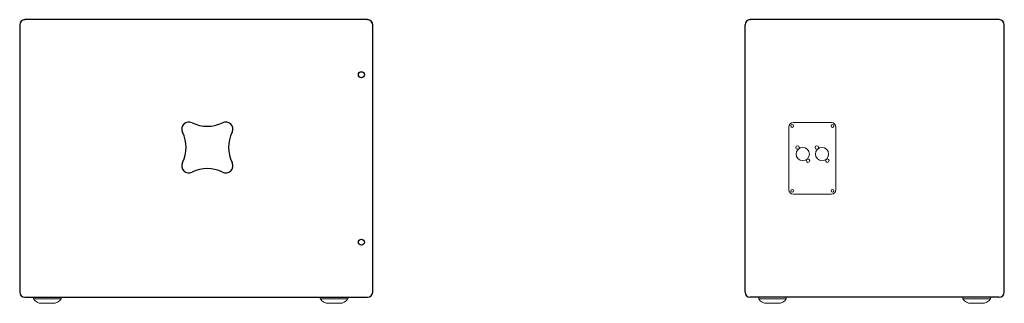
# Model space of a CAD drawing. Extents: x -12 to 2974, y -397 to 1816.
# Tile 5 of 5: x 1190 to 2974, y 416 to 931. Entities that reach past the tile are written whole.
import ezdxf

# ---------------------------------------------------------------- set-up
doc = ezdxf.new("R2010")
doc.units = 0
doc.layers.add('KF_SW_115E_REAR', color=7, linetype='CONTINUOUS')
doc.layers.add('KF_SW_115E_SIDE', color=7, linetype='CONTINUOUS')

# ---------------------------------------------------------------- blocks, each defined once
blk = doc.blocks.new('K&F_SW_115E_SIDE')
at = {"layer": 'KF_SW_115E_SIDE'}
for p, q in [((310.5, 0), (-310.5, 0)), ((310.5, 0), (310.7, 0)), ((-320, -9.5), (-320, -9.4)), ((-320, -9.5), (-320, -494.5)), ((-310.6, 0), (-310.5, 0)), ((320, -9.5), (320, -9.4)), ((320, -494.5), (320, -9.5)), ((-310.5, -504), (310.5, -504))]:
    blk.add_line(p, q, dxfattribs=at)
at = {"layer": 'KF_SW_115E_SIDE', "color": 7, "linetype": 'Continuous', "lineweight": 0}
for p, q in [((-295, -507), (-295, -504)), ((-295, -507), (-271.6, -507)), ((-280, -515), (-260, -515)), ((-271.6, -507), (-245, -507)), ((-245, -507), (-245, -504)), ((225, -507), (225, -504)), ((225, -507), (248.4, -507)), ((240, -515), (260, -515)), ((248.4, -507), (275, -507)), ((275, -507), (275, -504))]:
    blk.add_line(p, q, dxfattribs=at)
at = {"layer": 'KF_SW_115E_SIDE'}
for centre in [(299.5, -100), (299.5, -404)]:
    blk.add_circle(centre, 5.5, dxfattribs=at)
for centre, radius, start, end in [((-310.5, -9.5), 9.5, 90, 180), ((310.7, -9.4), 9.35, 0, 90), ((-310.6, -9.4), 9.35, 90, 180), ((310.5, -9.5), 9.5, 0, 90), ((-13.3, -198.7), 13, 63.644, 206.356), ((20, -131.5), 62, 243.644, 296.356), ((53.3, -198.7), 13, 333.644, 116.356), ((-80.5, -232), 62, 333.644, 26.356), ((120.5, -232), 62, 153.644, 206.356), ((-13.3, -265.3), 13, 153.644, 296.356), ((53.3, -265.3), 13, 243.644, 26.356), ((20, -332.5), 62, 63.644, 116.356), ((-310.5, -494.5), 9.5, 180, 270), ((310.5, -494.5), 9.5, 270, 0)]:
    blk.add_arc(centre, radius, start, end, dxfattribs=at)
at = {"layer": 'KF_SW_115E_SIDE', "color": 7, "linetype": 'Continuous', "lineweight": 0}
for centre, start, end in [((-280, -497), 213.749, 270), ((-260, -497), 270, 326.251), ((240, -497), 213.749, 270), ((260, -497), 270, 326.251)]:
    blk.add_arc(centre, 18, start, end, dxfattribs=at)
blk = doc.blocks.new('K&F_SW_115E_REAR')
at = {"layer": 'KF_SW_115E_REAR'}
for p, q in [((-225.5, 0), (-225, 0)), ((225, 0), (-225, 0)), ((225.5, 0), (225, 0)), ((-235, -494.5), (-235, -9.5)), ((235, -494.5), (235, -9.5)), ((-225, -504), (-225.5, -504)), ((225, -504), (-225, -504)), ((225, -504), (225.5, -504))]:
    blk.add_line(p, q, dxfattribs=at)
at = {"layer": 'KF_SW_115E_REAR', "color": 7, "linetype": 'Continuous', "lineweight": 0}
for p, q in [((-155.5, -309), (-155.5, -195)), ((-147.5, -187), (-78.5, -187)), ((-70.5, -195), (-70.5, -309)), ((-78.5, -317), (-147.5, -317))]:
    blk.add_line(p, q, dxfattribs=at)
at = {"layer": 'KF_SW_115E_REAR', "lineweight": 0}
for p, q in [((-210.3, -507), (-210.3, -504)), ((-160.3, -507), (-210.3, -507)), ((-175.2, -515), (-195.3, -515)), ((-195.3, -515), (-195.3, -515)), ((-160.3, -507), (-160.3, -504)), ((159.7, -507), (159.7, -504)), ((209.7, -507), (159.7, -507)), ((194.8, -515), (174.7, -515)), ((174.7, -515), (174.7, -515)), ((209.7, -507), (209.7, -504))]:
    blk.add_line(p, q, dxfattribs=at)
at = {"layer": 'KF_SW_115E_REAR', "color": 7, "linetype": 'Continuous', "lineweight": 0}
for centre, radius in [((-149.5, -193), 2.5), ((-76.5, -193), 2.5), ((-140, -232), 3.16), ((-130.5, -244), 12), ((-105, -232), 3.16), ((-95.5, -244), 12), ((-121, -256), 3.16), ((-86, -256), 3.16), ((-149.5, -311), 2.5), ((-76.5, -311), 2.5)]:
    blk.add_circle(centre, radius, dxfattribs=at)
at = {"layer": 'KF_SW_115E_REAR'}
for centre, start, end in [((-225.5, -9.5), 90, 180), ((225.5, -9.5), 0, 90), ((-225.5, -494.5), 180, 270), ((225.5, -494.5), 270, 0)]:
    blk.add_arc(centre, 9.5, start, end, dxfattribs=at)
at = {"layer": 'KF_SW_115E_REAR', "color": 7, "linetype": 'Continuous', "lineweight": 0}
for centre, start, end in [((-147.5, -195), 90, 180), ((-78.5, -195), 0, 90), ((-147.5, -309), 180, 270), ((-78.5, -309), 270, 360)]:
    blk.add_arc(centre, 8, start, end, dxfattribs=at)
at = {"layer": 'KF_SW_115E_REAR', "lineweight": 0}
for centre, start, end in [((-195.3, -497), 213.749, 270), ((-175.2, -497), 270, 326.251), ((174.7, -497), 213.749, 270), ((194.8, -497), 270, 326.251)]:
    blk.add_arc(centre, 18, start, end, dxfattribs=at)

msp = doc.modelspace()

# ---------------------------------------------------------------- block references
at = {"layer": 'KF_SW_115E_REAR'}
msp.add_blockref('K&F_SW_115E_REAR', (2739.5, 931), dxfattribs=at)
at = {"layer": 'KF_SW_115E_SIDE'}
msp.add_blockref('K&F_SW_115E_SIDE', (1509.5, 931), dxfattribs=at)

doc.saveas('drawing.dxf')
